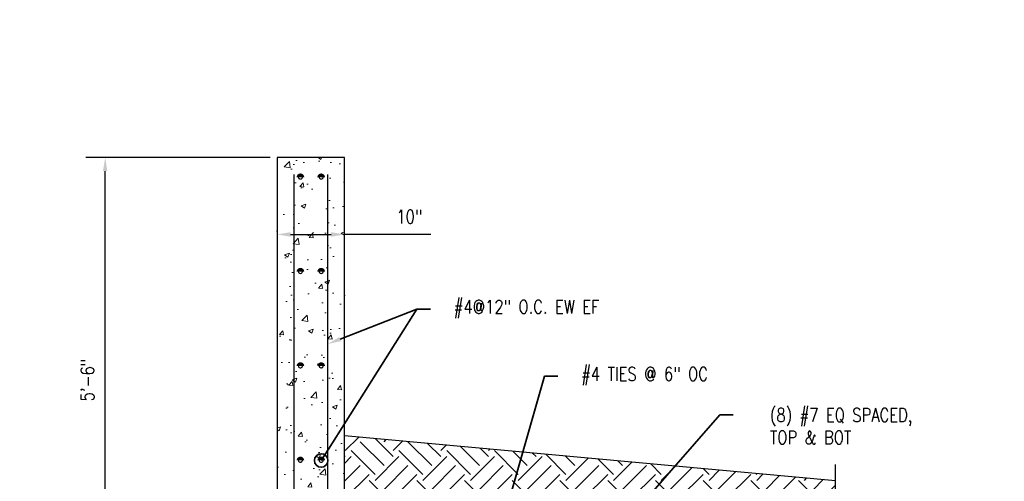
# Model space of a CAD drawing. Header units: inches. Extents: x -807 to 1010, y -1035 to -30.
# Tile 55 of 56: x 472 to 618, y -99 to -30. Entities that reach past the tile are written whole.
import ezdxf
from ezdxf import colors
from ezdxf.entities.mleader import LeaderData, LeaderLine
from ezdxf.math import Vec2, Vec3

# ---------------------------------------------------------------- set-up
doc = ezdxf.new("R2010")
doc.units = ezdxf.units.IN
doc.header["$MEASUREMENT"] = 0
doc.header["$PDMODE"] = 2
doc.layers.get('Defpoints').update_dxf_attribs({"color": 243})
doc.layers.add('A-WALL-PATT', color=9, linetype='Continuous', lineweight=18, true_color=0x808080)
for name, color, linetype in [('S-ANNO-DIMS', 1, 'Continuous'), ('S-ANNO-PATT', 8, 'Continuous'), ('S-DETL-HVY', 4, 'Continuous'), ('S-DETL-MEDM', 3, 'Continuous')]:
    doc.layers.add(name, color=color, linetype=linetype)
doc.layers.add('S-ANNO-NOTE', color=2, linetype='Continuous', lineweight=35)
doc.styles.add('Annotative', font='romans.shx', dxfattribs={"width": 0.8, "height": 0.125})
doc.dimstyles.new('Annotative', dxfattribs={"dimscale": 0, "dimtxt": 0.125, "dimasz": 0.125, "dimexe": 0.179688, "dimexo": 0.0625, "dimgap": 0.09, "dimtad": 1, "dimdec": 3, "dimzin": 3, "dimdsep": 46, "dimlunit": 4, "dimtxsty": 'Annotative', "dimcen": 0.09, "dimclrd": 1, "dimclre": 1, "dimclrt": 2, "dimazin": 2, "dimtfac": 1, "dimtdec": 3, "dimtmove": 1, "dimatfit": 3, "dimfxl": 1, "dimtfill": 1, "dimfrac": 2, "dimtolj": 1, "dimtzin": 0, "dimarcsym": 0})

# ---------------------------------------------------------------- blocks, each defined once
blk = doc.blocks.new('_Origin')
at = {"color": 0, "linetype": 'ByBlock', "lineweight": -2}
blk.add_line((0, 0), (-1, 0), dxfattribs=at)
blk.add_circle((0, 0), 0.5, dxfattribs=at)
blk = doc.blocks.new('*D25')
at = {"layer": 'Defpoints', "color": 0, "transparency": 16777216}
for p in [(484.29, -50.86), (509.77, -50.86), (509.77, -116.86)]:
    blk.add_point(p, dxfattribs=at)
at = {"layer": 'S-ANNO-DIMS', "color": 1, "lineweight": -2, "transparency": 16777216}
for p, q in [((508.77, -50.86), (481.41, -50.86)), ((484.29, -114.86), (484.29, -52.86)), ((508.77, -116.86), (481.41, -116.86))]:
    blk.add_line(p, q, dxfattribs=at)
at = {"layer": 'S-ANNO-DIMS', "color": 1, "transparency": 16777216}
for points in [[(483.96, -52.86), (484.62, -52.86), (484.29, -50.86)], [(483.96, -114.86), (484.62, -114.86), (484.29, -116.86)]]:
    blk.add_solid(points, dxfattribs=at)
at = {"layer": 'S-ANNO-DIMS', "color": 2, "transparency": 16777216, "insert": (481.66, -83.86), "char_height": 2, "attachment_point": 5, "rotation": 90, "style": 'Annotative', "bg_fill": 3, "box_fill_scale": 1.25, "bg_fill_color": 256, "bg_fill_true_color": 13158600, "bg_fill_transparency": 0}
blk.add_mtext('\\A1;5\'-6"', dxfattribs=at)
blk = doc.blocks.new('*D6')
at = {"layer": 'Defpoints', "color": 0, "transparency": 16777216}
for p in [(509.77, -50.86), (519.77, -50.86), (519.77, -62.26)]:
    blk.add_point(p, dxfattribs=at)
at = {"layer": 'S-ANNO-DIMS', "color": 1, "lineweight": -2, "transparency": 16777216}
for p, q in [((511.77, -62.26), (517.77, -62.26)), ((532.56, -62.26), (519.77, -62.26))]:
    blk.add_line(p, q, dxfattribs=at)
at = {"layer": 'S-ANNO-DIMS', "color": 1, "transparency": 16777216}
for points in [[(511.77, -61.93), (511.77, -62.6), (509.77, -62.26)], [(517.77, -61.93), (517.77, -62.6), (519.77, -62.26)]]:
    blk.add_solid(points, dxfattribs=at)
at = {"layer": 'S-ANNO-DIMS', "color": 2, "transparency": 16777216, "insert": (529.37, -59.63), "char_height": 2, "attachment_point": 5, "style": 'Annotative', "bg_fill": 3, "box_fill_scale": 1.25, "bg_fill_color": 256, "bg_fill_true_color": 13158600, "bg_fill_transparency": 0}
blk.add_mtext('\\A1;10"', dxfattribs=at)

msp = doc.modelspace()

# ---------------------------------------------------------------- hatches: boundary and pattern name
at = {"layer": 'A-WALL-PATT'}
h = msp.add_hatch(dxfattribs=at)
h.set_pattern_fill('AR-CONC', color=8, style=0)
h.set_pattern_definition([(50, (305.3806, 0), (7.1726, -0.62752), [0.75, -8.25]), (355, (305.3806, 0), (-1.38751, 7.52192), [0.6, -6.6]), (100.4514, (305.978, -0.052), (5.78509, 6.8944), [0.6374, -7.01142]), (46.1842, (305.381, 2), (10.6724, -1.6552), [1.125, -12.375]), (96.6356, (306.27, 1.862), (9.34662, 9.7412), [0.9561, -10.51714]), (351.184, (305.381, 2), (9.3466, 9.7412), [0.9, -9.9]), (21, (306.3806, 1.5), (5.96907, -4.02619), [0.75, -8.25]), (326, (306.3806, 1.5), (2.43315, 7.2515), [0.6, -6.6]), (71.4514, (306.878, 1.1645), (8.40222, 3.22531), [0.6374, -7.01142]), (37.5, (305.3806, 0), (0.121599, 3.328939), [0, -6.52, 0, -6.7, 0, -6.625]), (7.5, (305.3806, 0), (2.630695, 3.944117), [0, -3.82, 0, -6.37, 0, -2.525]), (327.5, (303.1506, 0), (5.338224, -0.225549), [0, -2.5, 0, -7.8, 0, -10.35]), (317.5, (302.1506, 0), (5.83186, 1.00105), [0, -3.25, 0, -5.18, 0, -7.35])])
edge = h.paths.add_edge_path()
edge.add_line((551.77024, -116.86392), (519.77024, -116.86392))
edge.add_line((519.77024, -116.86392), (519.77024, -50.86392))
edge.add_line((519.77024, -50.86392), (509.77024, -50.86392))
edge.add_line((509.77024, -50.86392), (509.77024, -141.23892))
edge.add_line((509.77024, -141.23892), (507.52024, -141.23892))
edge.add_arc((507.52024, -141.61392), 0.375, 90, 180)
edge.add_line((507.14524, -141.61392), (507.14524, -148.48892))
edge.add_arc((507.52024, -148.48892), 0.375, 180, 270)
edge.add_line((507.52024, -148.86392), (509.77024, -148.86392))
edge.add_line((509.77024, -148.86392), (509.77024, -152.86392))
edge.add_line((509.77024, -152.86392), (551.77024, -152.86392))
edge.add_line((551.77024, -152.86392), (551.77024, -142.61392))
edge.add_line((551.77024, -142.61392), (551.02024, -141.86392))
edge.add_line((551.02024, -141.86392), (551.02024, -139.86392))
edge.add_line((551.02024, -139.86392), (551.77024, -139.11392))
edge.add_line((551.77024, -139.11392), (551.77024, -116.86392))
at = {"layer": 'S-ANNO-PATT'}
h = msp.add_hatch(dxfattribs=at)
h.set_pattern_fill('EARTH', color=256, scale=20, angle=45)
h.set_pattern_definition([(45, (413.818, 131.9413), (0, 7.07107), [5, -5]), (45, (412.4923, 133.267), (0, 7.07107), [5, -5]), (45, (411.1664, 134.593), (0, 7.07107), [5, -5]), (135, (411.1664, 135.477), (-7.07107, 4e-16), [5, -5]), (135, (412.4923, 136.8027), (-7.07107, 4e-16), [5, -5]), (135, (413.818, 138.1285), (-7.07107, 4e-16), [5, -5])])
h.paths.add_polyline_path([(592.56401, -98.82354), (519.77024, -92.1281), (519.77024, -110.86392), (557.77024, -110.86392), (557.77024, -124.86392), (592.56401, -124.86392), (592.56401, -119.17756), (597.58366, -119.17756), (587.86652, -115.82938), (592.56401, -115.82938)])
at = {"layer": 'S-DETL-MEDM'}
h = msp.add_hatch(color=256, dxfattribs=at)
h.dxf.hatch_style = 1
h.paths.add_polyline_path([(513.6049, -67.78407, 1), (512.8549, -67.78407, 1)])
h = msp.add_hatch(color=256, dxfattribs=at)
h.dxf.hatch_style = 1
h.paths.add_polyline_path([(516.68557, -67.78407, 1), (515.93557, -67.78407, 1)])
h = msp.add_hatch(color=256, dxfattribs=at)
h.dxf.hatch_style = 1
h.paths.add_polyline_path([(513.6049, -81.78407, 1), (512.8549, -81.78407, 1)])
h = msp.add_hatch(color=256, dxfattribs=at)
h.dxf.hatch_style = 1
h.paths.add_polyline_path([(516.68557, -81.78407, 1), (515.93557, -81.78407, 1)])
h = msp.add_hatch(color=256, dxfattribs=at)
h.dxf.hatch_style = 1
h.paths.add_polyline_path([(513.6049, -95.78407, 1), (512.8549, -95.78407, 1)])
h = msp.add_hatch(color=256, dxfattribs=at)
h.dxf.hatch_style = 1
h.paths.add_polyline_path([(516.68557, -95.78407, 1), (515.93557, -95.78407, 1)])

# ---------------------------------------------------------------- linework, layer by layer
at = {"layer": 'S-DETL-HVY'}
for p, q in [((509.77024, -50.86392), (509.77024, -141.23892)), ((519.77024, -50.86392), (509.77024, -50.86392)), ((519.77024, -116.86392), (519.77024, -50.86392)), ((592.56401, -98.82354), (519.77024, -92.1281))]:
    msp.add_line(p, q, dxfattribs=at)
msp.add_lwpolyline([(592.56401, -144.2109), (592.56401, -119.17756), (597.58366, -119.17756), (587.86652, -115.82938), (592.56401, -115.82938), (592.56401, -96.36634)], dxfattribs=at)
at = {"layer": 'S-DETL-MEDM'}
for p, q in [((512.27024, -53.39607), (512.27024, -146.33566)), ((517.27024, -53.39607), (517.27024, -146.33566))]:
    msp.add_line(p, q, dxfattribs=at)
at = {"layer": 'S-DETL-MEDM', "const_width": 0.75}
for points in [[(513.4174, -67.78407, 1), (513.0424, -67.78407)], [(516.49807, -67.78407, 1), (516.12307, -67.78407)], [(513.4174, -81.78407, 1), (513.0424, -81.78407)], [(516.49807, -81.78407, 1), (516.12307, -81.78407)], [(513.4174, -95.78407, 1), (513.0424, -95.78407)], [(516.49807, -95.78407, 1), (516.12307, -95.78407)]]:
    msp.add_lwpolyline(points, format="xyb", dxfattribs=at)

# ---------------------------------------------------------------- leaders
at = {"layer": 'S-ANNO-NOTE', "lineweight": -3}
ml = msp.add_multileader_mtext('Standard', dxfattribs=at)
ml.set_content('\\A1;RETAINING WALL', color=256, style='Annotative')
ml.set_leader_properties(color=1, linetype='ByLayer', lineweight=-1)
ml.build(insert=Vec2(0, 0))
ml.multileader.update_dxf_attribs({"text_right_attachment_type": 3, "dogleg_length": 0.125, "arrow_head_size": 2, "scale": 16})
ctx = ml.context
ctx.base_point, ctx.scale, ctx.char_height, ctx.arrow_head_size, ctx.landing_gap_size, ctx.plane_origin = Vec3(-125.30674, -31.44754), 16, 2, 2, 1.44, Vec3(-108.34813, 4.88075)
ctx.right_attachment = 3
notes = []
notes.append((ctx, [(1, (1, 1, 0), (-99.85499, -31.44754), (-1, 0), 3.7527, [(1, [(-91.4459, -47.04207)], 0, [])])]))
ctx.mtext.insert, ctx.mtext.width, ctx.mtext.flow_direction = Vec3(-123.86674, -30.44754), 43.038049, 5
ml = msp.add_multileader_mtext('Standard', dxfattribs=at)
ml.set_content('\\A1;RETAINING WALL', color=256, style='Annotative')
ml.set_leader_properties(color=1, linetype='ByLayer', lineweight=-1)
ml.build(insert=Vec2(0, 0))
ml.multileader.update_dxf_attribs({"text_right_attachment_type": 3, "dogleg_length": 0.125, "arrow_head_size": 2, "scale": 16})
ctx = ml.context
ctx.base_point, ctx.scale, ctx.char_height, ctx.arrow_head_size, ctx.landing_gap_size, ctx.plane_origin = Vec3(21.56638, -31.44754), 16, 2, 2, 1.44, Vec3(38.52499, 4.88075)
ctx.right_attachment = 3
notes.append((ctx, [(1, (1, 1, 0), (47.01813, -31.44754), (-1, 0), 3.7527, [(1, [(55.42723, -47.04207)], 0, [])])]))
ctx.mtext.insert, ctx.mtext.width, ctx.mtext.flow_direction = Vec3(23.00638, -30.44754), 43.038049, 5
ml = msp.add_multileader_mtext('Standard', dxfattribs=at)
ml.set_content(' ', color=256, style='Annotative')
ml.set_leader_properties(color=1, linetype='ByLayer', lineweight=-1)
ml.set_arrow_properties(name='ORIGIN')
ml.build(insert=Vec2(0, 0))
ml.multileader.update_dxf_attribs({"text_right_attachment_type": 3, "dogleg_length": 0.125, "arrow_head_size": 2, "scale": 16})
ctx = ml.context
ctx.base_point, ctx.scale, ctx.char_height, ctx.arrow_head_size, ctx.landing_gap_size, ctx.plane_origin = Vec3(532.5143, -73.32929), 16, 2, 2, 1.44, Vec3(509.70062, -131.15569)
ctx.right_attachment = 3
notes.append((ctx, [(0, (1, 1, 0), (530.5143, -73.32929), (1, 0), 2, [(0, [(516.31057, -95.78407)], 0, [])])]))
ctx.mtext.insert, ctx.mtext.flow_direction = Vec3(533.9543, -72.32929), 5
ml = msp.add_multileader_mtext('Standard', dxfattribs=at)
ml.set_content('\\pxi-3,l4,t4;#4@12" O.C. EW EF', color=256, style='Annotative')
ml.set_leader_properties(color=1, linetype='ByLayer', lineweight=-1)
ml.build(insert=Vec2(0, 0))
ml.multileader.update_dxf_attribs({"text_right_attachment_type": 3, "dogleg_length": 0.125, "arrow_head_size": 2, "scale": 16})
ctx = ml.context
ctx.base_point, ctx.scale, ctx.char_height, ctx.arrow_head_size, ctx.landing_gap_size, ctx.plane_origin = Vec3(532.5143, -73.32929), 16, 2, 2, 1.44, Vec3(509.70062, -125.35229)
ctx.right_attachment = 3
notes.append((ctx, [(0, (1, 1, 0), (530.5143, -73.32929), (1, 0), 2, [(0, [(517.27024, -78.51117)], 0, [])])]))
ctx.mtext.insert, ctx.mtext.flow_direction = Vec3(533.9543, -71.99596), 5
ml = msp.add_multileader_mtext('Standard', dxfattribs=at)
ml.set_content('\\pxi-3,l4,t4;#4 TIES @ 6" OC', color=256, style='Annotative')
ml.set_leader_properties(color=1, linetype='ByLayer', lineweight=-1)
ml.build(insert=Vec2(0, 0))
ml.multileader.update_dxf_attribs({"text_right_attachment_type": 3, "dogleg_length": 0.125, "arrow_head_size": 2, "scale": 16})
ctx = ml.context
ctx.base_point, ctx.scale, ctx.char_height, ctx.arrow_head_size, ctx.landing_gap_size, ctx.plane_origin = Vec3(551.41395, -83.2839), 16, 2, 2, 1.44, Vec3(525.30377, -149.99819)
ctx.right_attachment = 3
notes.append((ctx, [(0, (1, 1, 0), (549.41395, -83.2839), (1, 0), 2, [(0, [(541.81092, -118.36392), (539.24887, -118.89837)], 0, [])])]))
ctx.mtext.insert, ctx.mtext.flow_direction = Vec3(552.85395, -81.95057), 5
ml = msp.add_multileader_mtext('Standard', dxfattribs=at)
ml.set_content('\\pxi-3,l5,t5;(8) #7 EQ SPACED, \\PTOP & BOT', color=256, style='Annotative')
ml.set_leader_properties(color=1, linetype='ByLayer', lineweight=-1)
ml.set_arrow_properties(name='ORIGIN')
ml.build(insert=Vec2(0, 0))
ml.multileader.update_dxf_attribs({"text_right_attachment_type": 3, "dogleg_length": 0.125, "arrow_head_size": 2, "scale": 16})
ctx = ml.context
ctx.base_point, ctx.scale, ctx.char_height, ctx.arrow_head_size, ctx.landing_gap_size, ctx.plane_origin = Vec3(577.39368, -89.04128), 16, 2, 2, 1.44, Vec3(525.30377, -155.68125)
ctx.right_attachment = 3
notes.append((ctx, [(0, (1, 1, 0), (575.39368, -89.04128), (1, 0), 2, [(0, [(548.81252, -119.37909)], 0, [])])]))
ctx.mtext.insert, ctx.mtext.flow_direction = Vec3(578.83368, -88.04128), 5
for ctx, leaders in notes:
    for number, flags, end, landing, length, lines in leaders:
        leader = LeaderData()
        leader.index, (leader.has_last_leader_line, leader.has_dogleg_vector, leader.attachment_direction) = number, flags
        leader.last_leader_point, leader.dogleg_vector, leader.dogleg_length = Vec3(end), Vec3(landing), length
        for number, points, colour, breaks in lines:
            line = LeaderLine()
            line.index, line.vertices, line.color, line.breaks = number, Vec3.list(points), colors.encode_raw_color(colour), breaks
            leader.lines.append(line)
        ctx.leaders.append(leader)

# ---------------------------------------------------------------- next in the draw order: dimensions: what is measured, and where the dimension line sits
at = {"layer": 'S-ANNO-DIMS'}
dim = msp.add_linear_dim(base=(484.28937, -50.86392), p1=(509.77024, -116.86392), p2=(509.77024, -50.86392), angle=90, dimstyle='Annotative', override={"dimpost": '\\X'}, dxfattribs=at)
dim.commit()
dim.dimension.update_dxf_attribs({"geometry": '*D25', "text_midpoint": (481.65889, -83.86392)})

# ---------------------------------------------------------------- next in the draw order: dimensions: what is measured, and where the dimension line sits
dim = msp.add_linear_dim(base=(519.77024, -62.26376), p1=(509.77024, -50.86392), p2=(519.77024, -50.86392), dimstyle='Annotative', override={"dimpost": '\\X', "dimse1": 1, "dimse2": 1}, dxfattribs=at)
dim.commit()
dim.dimension.update_dxf_attribs({"geometry": '*D6', "text_midpoint": (529.3682, -59.63328), "dimtype": 160})

# ---------------------------------------------------------------- next in the draw order: leaders
at = {"layer": 'S-ANNO-NOTE', "lineweight": -3}
ml = msp.add_multileader_mtext('Standard', dxfattribs=at)
ml.set_content('\\A1;PL 1/2 X 13" X CONT W/ (2) 7/8" DIA X 5 1/2" HEADED STUDS @ 12" OC', color=256, style='Annotative')
ml.set_leader_properties(color=1, linetype='ByLayer', lineweight=-1)
ml.build(insert=Vec2(0, 0))
ml.multileader.update_dxf_attribs({"text_right_attachment_type": 3, "dogleg_length": 0.125, "arrow_head_size": 2, "scale": 16})
ctx = ml.context
ctx.base_point, ctx.scale, ctx.char_height, ctx.arrow_head_size, ctx.landing_gap_size, ctx.plane_origin = Vec3(123.42134, -71.06036), 16, 2, 2, 1.44, Vec3(96.15633, -31.48472)
ctx.right_attachment = 3
notes = []
notes.append((ctx, [(0, (1, 1, 0), (121.42134, -71.06036), (1, 0), 2, [(1, [(97.42723, -94.05036)], 0, [])])]))
ctx.mtext.insert, ctx.mtext.width, ctx.mtext.flow_direction = Vec3(124.86134, -70.06036), 43.038049, 5
ml = msp.add_multileader_mtext('Standard', dxfattribs=at)
ml.set_content('\\A1;PL 1/2 X 13" X CONT W/ (2) 7/8" DIA X 5 1/2" HEADED STUDS @ 12" OC', color=256, style='Annotative')
ml.set_leader_properties(color=1, linetype='ByLayer', lineweight=-1)
ml.build(insert=Vec2(0, 0))
ml.multileader.update_dxf_attribs({"text_right_attachment_type": 3, "dogleg_length": 0.125, "arrow_head_size": 2, "scale": 16})
ctx = ml.context
ctx.base_point, ctx.scale, ctx.char_height, ctx.arrow_head_size, ctx.landing_gap_size, ctx.plane_origin = Vec3(-24.0865, -73.02747), 16, 2, 2, 1.44, Vec3(-50.7168, -31.48472)
ctx.right_attachment = 3
notes.append((ctx, [(0, (1, 1, 0), (-26.0865, -73.02747), (1, 0), 2, [(1, [(-49.4459, -94.05036)], 0, [])])]))
ctx.mtext.insert, ctx.mtext.width, ctx.mtext.flow_direction = Vec3(-22.6465, -72.02747), 43.038049, 5
for ctx, leaders in notes:
    for number, flags, end, landing, length, lines in leaders:
        leader = LeaderData()
        leader.index, (leader.has_last_leader_line, leader.has_dogleg_vector, leader.attachment_direction) = number, flags
        leader.last_leader_point, leader.dogleg_vector, leader.dogleg_length = Vec3(end), Vec3(landing), length
        for number, points, colour, breaks in lines:
            line = LeaderLine()
            line.index, line.vertices, line.color, line.breaks = number, Vec3.list(points), colors.encode_raw_color(colour), breaks
            leader.lines.append(line)
        ctx.leaders.append(leader)

# ---------------------------------------------------------------- next in the draw order: hatches: boundary and pattern name
at = {"layer": 'S-DETL-MEDM'}
h = msp.add_hatch(color=256, dxfattribs=at)
h.dxf.hatch_style = 1
h.paths.add_polyline_path([(513.6049, -53.78407, 1), (512.8549, -53.78407, 1)])
h = msp.add_hatch(color=256, dxfattribs=at)
h.dxf.hatch_style = 1
h.paths.add_polyline_path([(516.68557, -53.78407, 1), (515.93557, -53.78407, 1)])

# ---------------------------------------------------------------- next in the draw order: linework, layer by layer
at = {"layer": 'S-DETL-MEDM', "const_width": 0.75}
for points in [[(513.4174, -53.78407, 1), (513.0424, -53.78407)], [(516.49807, -53.78407, 1), (516.12307, -53.78407)]]:
    msp.add_lwpolyline(points, format="xyb", dxfattribs=at)

# ---------------------------------------------------------------- next in the draw order: leaders
at = {"layer": 'S-ANNO-NOTE', "lineweight": -3}
ml = msp.add_multileader_mtext('Standard', dxfattribs=at)
ml.set_content('\\A1;RETAINING WALL REINFORCING ', color=256, style='Annotative')
ml.set_leader_properties(color=1, linetype='ByLayer', lineweight=-1)
ml.build(insert=Vec2(0, 0))
ml.multileader.update_dxf_attribs({"text_right_attachment_type": 3, "dogleg_length": 0.125, "arrow_head_size": 2, "scale": 16})
ctx = ml.context
ctx.base_point, ctx.scale, ctx.char_height, ctx.arrow_head_size, ctx.landing_gap_size, ctx.plane_origin = Vec3(-3.1864, -41.25808), 16, 2, 2, 1.44, Vec3(33.2387, -0.26307)
ctx.right_attachment = 3
notes = []
notes.append((ctx, [(1, (1, 1, 0), (38.9982, -41.25808), (-1, 0), 3.57127, [(1, [(58.47557, -54.06629)], 0, [])])]))
ctx.mtext.insert, ctx.mtext.width, ctx.mtext.flow_direction = Vec3(-1.7464, -40.25808), 37.6311591, 5
ml = msp.add_multileader_mtext('Standard', dxfattribs=at)
ml.set_content('\\A1;2" X 6" KEY ', color=256, style='Annotative')
ml.set_leader_properties(color=1, linetype='ByLayer', lineweight=-1)
ml.build(insert=Vec2(0, 0))
ml.multileader.update_dxf_attribs({"text_right_attachment_type": 3, "dogleg_length": 0.125, "arrow_head_size": 2, "scale": 16})
ctx = ml.context
ctx.base_point, ctx.scale, ctx.char_height, ctx.arrow_head_size, ctx.landing_gap_size, ctx.plane_origin = Vec3(-112.23425, -57.13639), 16, 2, 2, 1.44, Vec3(-77.00844, -14.32775)
ctx.right_attachment = 3
notes.append((ctx, [(1, (1, 1, 0), (-91.7352, -57.51734), (-1, 0), 2, [(1, [(-82.4459, -62.70103)], 0, [])])]))
ctx.mtext.insert, ctx.mtext.width, ctx.mtext.flow_direction = Vec3(-110.79425, -56.13639), 43.038049, 5
ml = msp.add_multileader_mtext('Standard', dxfattribs=at)
ml.set_content('\\A1;2" X 6" KEY ', color=256, style='Annotative')
ml.set_leader_properties(color=1, linetype='ByLayer', lineweight=-1)
ml.build(insert=Vec2(0, 0))
ml.multileader.update_dxf_attribs({"text_right_attachment_type": 3, "dogleg_length": 0.125, "arrow_head_size": 2, "scale": 16})
ctx = ml.context
ctx.base_point, ctx.scale, ctx.char_height, ctx.arrow_head_size, ctx.landing_gap_size, ctx.plane_origin = Vec3(34.63888, -57.13639), 16, 2, 2, 1.44, Vec3(69.86469, -14.32775)
ctx.right_attachment = 3
notes.append((ctx, [(1, (1, 1, 0), (55.13792, -57.51734), (-1, 0), 2, [(1, [(64.42723, -62.70103)], 0, [])])]))
ctx.mtext.insert, ctx.mtext.width, ctx.mtext.flow_direction = Vec3(36.07888, -56.13639), 43.038049, 5
for ctx, leaders in notes:
    for number, flags, end, landing, length, lines in leaders:
        leader = LeaderData()
        leader.index, (leader.has_last_leader_line, leader.has_dogleg_vector, leader.attachment_direction) = number, flags
        leader.last_leader_point, leader.dogleg_vector, leader.dogleg_length = Vec3(end), Vec3(landing), length
        for number, points, colour, breaks in lines:
            line = LeaderLine()
            line.index, line.vertices, line.color, line.breaks = number, Vec3.list(points), colors.encode_raw_color(colour), breaks
            leader.lines.append(line)
        ctx.leaders.append(leader)

doc.saveas('drawing.dxf')
